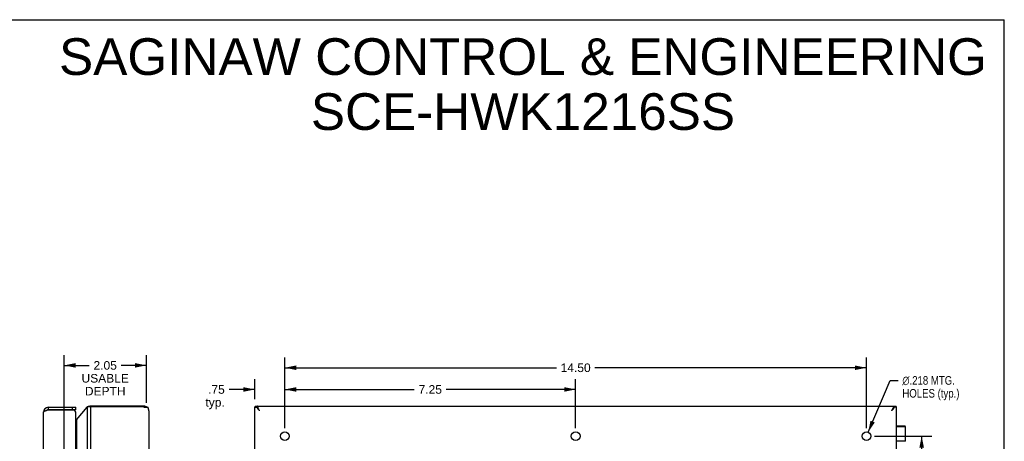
# Model space of a CAD drawing. Header units: inches. Extents: x 0 to 48.6, y 0 to 31.4.
# Tile 12 of 12: x 24 to 48.6, y 20.9 to 31.4. Entities that reach past the tile are written whole.
import ezdxf

# ---------------------------------------------------------------- set-up
doc = ezdxf.new("R2010")
doc.units = ezdxf.units.IN
doc.header["$LTSCALE"] = 2.671429
doc.header["$MEASUREMENT"] = 0
doc.layers.get('0').update_dxf_attribs({"linetype": 'CONTINUOUS'})
doc.layers.add('02___PRT_ALL_AXES', color=7, linetype='CONTINUOUS')
doc.layers.add('DIMENSIONS', color=7, linetype='CONTINUOUS')
doc.styles.get("Standard").update_dxf_attribs({"font": 'arial.ttf'})
doc.styles.add('TEXTSTYLE_1', font='gdt', dxfattribs={"width": 0.8})
doc.dimstyles.new('DIMSTYLE_1', dxfattribs={"dimtxt": 0.214286, "dimasz": 0.285714, "dimexe": 0.09, "dimexo": 0.07, "dimgap": 0.0375, "dimtad": 0, "dimtih": 1, "dimtoh": 1, "dimzin": 4, "dimdsep": 46, "dimtxsty": 'Standard', "dimblk": '_FILLED', "dimblk1": '_FILLED', "dimblk2": '_FILLED', "dimcen": 0.09, "dimazin": 1, "dimtfac": 1, "dimtofl": 0, "dimtmove": 0, "dimatfit": 3, "dimldrblk": '_FILLED', "dimfxl": 0, "dimtolj": 1, "dimtzin": 4, "dimarcsym": 0})
doc.dimstyles.new('DIMSTYLE_2', dxfattribs={"dimtxt": 0.214286, "dimasz": 0.285714, "dimexe": 0.09, "dimexo": 0.07, "dimgap": 0.09, "dimtad": 0, "dimtih": 1, "dimtoh": 1, "dimdec": 3, "dimzin": 4, "dimdsep": 46, "dimtxsty": 'Standard', "dimblk": '_FILLED', "dimblk1": '_FILLED', "dimblk2": '_FILLED', "dimcen": 0.09, "dimadec": 3, "dimazin": 1, "dimtfac": 1, "dimtofl": 0, "dimtmove": 0, "dimatfit": 1, "dimldrblk": '_FILLED', "dimfxl": 0, "dimtolj": 1, "dimtzin": 4, "dimarcsym": 0})

# ---------------------------------------------------------------- blocks, each defined once
blk = doc.blocks.new('_FILLED')
at = {"color": 0, "linetype": 'ByBlock'}
blk.add_solid([(0, 0), (-1, 0.2), (-1, -0.2)], dxfattribs=at)
blk = doc.blocks.new('*D1')
at = {"layer": 'DIMENSIONS', "color": 2, "linetype": 'Continuous'}
for p, q in [((30.634, 21.241), (30.634, 23.004)), ((45.134, 21.241), (45.134, 23.004)), ((30.634, 22.747), (37.403, 22.747)), ((45.134, 22.747), (38.366, 22.747))]:
    blk.add_line(p, q, dxfattribs=at)
at = {"layer": 'DIMENSIONS', "color": 2, "linetype": 'Continuous', "xscale": 0.2857142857, "yscale": 0.2857142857, "zscale": 0.2857142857, "rotation": 180}
blk.add_blockref('_FILLED', (30.634, 22.747), dxfattribs=at)
at = {"layer": 'DIMENSIONS', "color": 2, "linetype": 'Continuous', "xscale": 0.2857142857, "yscale": 0.2857142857, "zscale": 0.2857142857}
blk.add_blockref('_FILLED', (45.134, 22.747), dxfattribs=at)
at = {"layer": 'DIMENSIONS', "color": 2, "linetype": 'Continuous', "insert": (37.884, 22.854), "char_height": 0.2143, "width": 0.74881, "attachment_point": 2, "line_spacing_factor": 0.9}
blk.add_mtext('14.50', dxfattribs=at)
blk = doc.blocks.new('*D2')
at = {"layer": 'DIMENSIONS', "color": 2, "linetype": 'Continuous'}
for p, q in [((45.177, 21.141), (45.725, 22.431)), ((45.725, 22.431), (45.923, 22.431))]:
    blk.add_line(p, q, dxfattribs=at)
at = {"layer": 'DIMENSIONS', "color": 2, "linetype": 'Continuous', "xscale": 0.2857142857, "yscale": 0.2857142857, "zscale": 0.2857142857, "rotation": 246.9855686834}
blk.add_blockref('_FILLED', (45.177, 21.141), dxfattribs=at)
at = {"layer": 'DIMENSIONS', "color": 2, "linetype": 'Continuous', "insert": (46.03, 22.538), "char_height": 0.21429, "width": 1.77722, "attachment_point": 1, "line_spacing_factor": 0.9, "style": 'TEXTSTYLE_1'}
blk.add_mtext('{\\fgdt;n}\\fArial;.218 MTG.\\PHOLES (typ.)', dxfattribs=at)
blk = doc.blocks.new('*D3')
at = {"layer": 'DIMENSIONS', "color": 2, "linetype": 'Continuous'}
for p, q in [((45.334, 21.041), (46.768, 21.041)), ((46.511, 21.041), (46.511, 16.005)), ((46.511, 10.541), (46.511, 15.576)), ((45.443, 10.541), (46.768, 10.541))]:
    blk.add_line(p, q, dxfattribs=at)
at = {"layer": 'DIMENSIONS', "color": 2, "linetype": 'Continuous', "xscale": 0.2857142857, "yscale": 0.2857142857, "zscale": 0.2857142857}
for p, rotation in [((46.511, 21.041), 90), ((46.511, 10.541), 270)]:
    blk.add_blockref('_FILLED', p, dxfattribs=dict(at, rotation=rotation))
at = {"layer": 'DIMENSIONS', "color": 2, "linetype": 'Continuous', "insert": (46.511, 15.898), "char_height": 0.2143, "width": 0.74881, "attachment_point": 2, "line_spacing_factor": 0.9}
blk.add_mtext('10.50', dxfattribs=at)
blk = doc.blocks.new('*D5')
at = {"layer": 'DIMENSIONS', "color": 2, "linetype": 'Continuous'}
for p, q in [((29.884, 21.962), (29.884, 22.463)), ((30.634, 21.241), (30.634, 22.463)), ((29.884, 22.206), (29.244, 22.206)), ((30.634, 22.206), (31.206, 22.206))]:
    blk.add_line(p, q, dxfattribs=at)
at = {"layer": 'DIMENSIONS', "color": 2, "linetype": 'Continuous', "xscale": 0.2857142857, "yscale": 0.2857142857, "zscale": 0.2857142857}
blk.add_blockref('_FILLED', (29.884, 22.206), dxfattribs=at)
at = {"layer": 'DIMENSIONS', "color": 2, "linetype": 'Continuous', "xscale": 0.2857142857, "yscale": 0.2857142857, "zscale": 0.2857142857, "rotation": 180}
blk.add_blockref('_FILLED', (30.634, 22.206), dxfattribs=at)
at = {"layer": 'DIMENSIONS', "color": 2, "linetype": 'Continuous', "insert": (29.136, 22.313), "char_height": 0.2143, "width": 0.48194, "attachment_point": 3, "line_spacing_factor": 0.9}
blk.add_mtext('.75\\Ptyp.', dxfattribs=at)
blk = doc.blocks.new('*D10')
at = {"layer": 'DIMENSIONS', "color": 2, "linetype": 'Continuous'}
for p, q in [((30.634, 21.241), (30.634, 22.463)), ((37.884, 21.241), (37.884, 22.463)), ((30.634, 22.206), (33.861, 22.206)), ((37.884, 22.206), (34.658, 22.206))]:
    blk.add_line(p, q, dxfattribs=at)
at = {"layer": 'DIMENSIONS', "color": 2, "linetype": 'Continuous', "xscale": 0.2857142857, "yscale": 0.2857142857, "zscale": 0.2857142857, "rotation": 180}
blk.add_blockref('_FILLED', (30.634, 22.206), dxfattribs=at)
at = {"layer": 'DIMENSIONS', "color": 2, "linetype": 'Continuous', "xscale": 0.2857142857, "yscale": 0.2857142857, "zscale": 0.2857142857}
blk.add_blockref('_FILLED', (37.884, 22.206), dxfattribs=at)
at = {"layer": 'DIMENSIONS', "color": 2, "linetype": 'Continuous', "insert": (34.259, 22.313), "char_height": 0.2143, "width": 0.58232, "attachment_point": 2, "line_spacing_factor": 0.9}
blk.add_mtext('7.25', dxfattribs=at)
blk = doc.blocks.new('*D21')
at = {"layer": 'DIMENSIONS', "color": 2, "linetype": 'Continuous'}
for p, q in [((25.129, 20.705), (25.129, 23.063)), ((27.181, 21.871), (27.181, 23.063)), ((25.129, 22.806), (25.757, 22.806)), ((27.181, 22.806), (26.553, 22.806))]:
    blk.add_line(p, q, dxfattribs=at)
at = {"layer": 'DIMENSIONS', "color": 2, "linetype": 'Continuous', "xscale": 0.2857142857, "yscale": 0.2857142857, "zscale": 0.2857142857, "rotation": 180}
blk.add_blockref('_FILLED', (25.129, 22.806), dxfattribs=at)
at = {"layer": 'DIMENSIONS', "color": 2, "linetype": 'Continuous', "xscale": 0.2857142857, "yscale": 0.2857142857, "zscale": 0.2857142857}
blk.add_blockref('_FILLED', (27.181, 22.806), dxfattribs=at)
at = {"layer": 'DIMENSIONS', "color": 2, "linetype": 'Continuous', "insert": (26.155, 22.913), "char_height": 0.2143, "width": 1.17897, "attachment_point": 2, "line_spacing_factor": 0.9}
blk.add_mtext('2.05\\PUSABLE\\PDEPTH', dxfattribs=at)

msp = doc.modelspace()

# ---------------------------------------------------------------- linework, layer by layer
at = {"color": 7, "linetype": 'Continuous'}
for p, q in [((0, 31.4286), (48.5714, 31.4286)), ((48.5714, 0), (48.5714, 31.4286)), ((24.7358, 21.7606), (24.7358, 21.7006)), ((25.4258, 21.7006), (24.7358, 21.7006)), ((25.3358, 21.7006), (25.3358, 21.7606)), ((25.4258, 21.7006), (25.4258, 21.7606)), ((25.7646, 21.7823), (25.7322, 21.7823)), ((25.746, 21.779), (25.7715, 21.779)), ((25.7711, 21.7878), (25.7734, 21.7772)), ((25.797, 21.7906), (25.797, 21.7702)), ((25.8164, 21.7906), (25.8164, 21.7701)), ((27.0967, 21.7906), (27.0967, 21.7626)), ((27.121, 21.7906), (27.121, 21.7625)), ((27.1461, 21.7879), (27.1406, 21.7624)), ((27.1867, 21.771), (27.181, 21.7622)), ((27.1905, 21.7684), (27.1861, 21.7622)), ((29.8844, 21.7702), (29.9444, 21.7702)), ((29.8844, 21.7625), (29.9444, 21.7625)), ((29.885, 21.7703), (29.9444, 21.7703)), ((29.8958, 21.779), (29.9444, 21.779)), ((29.9444, 21.7823), (29.9034, 21.7823)), ((29.9373, 21.762), (29.949, 21.762)), ((29.9444, 21.7906), (29.9444, 21.7625)), ((29.9469, 21.7906), (29.9469, 21.7623)), ((29.949, 21.7684), (29.949, 21.7623)), ((29.953, 21.7879), (29.953, 21.7684)), ((29.9671, 21.771), (29.9671, 21.7694)), ((45.8017, 21.771), (45.8017, 21.7694)), ((45.8159, 21.7879), (45.8159, 21.7684)), ((45.8198, 21.7684), (45.8198, 21.7623)), ((45.8315, 21.762), (45.8198, 21.762)), ((45.8219, 21.7906), (45.8219, 21.7623)), ((45.8244, 21.7906), (45.8244, 21.7625)), ((45.8654, 21.7823), (45.8244, 21.7823)), ((45.8731, 21.779), (45.8244, 21.779)), ((45.8838, 21.7703), (45.8244, 21.7703)), ((45.8844, 21.7702), (45.8244, 21.7702)), ((45.8844, 21.7625), (45.8244, 21.7625)), ((46.0918, 21.2906), (45.8844, 21.2906)), ((46.1048, 21.2776), (45.8844, 21.2776)), ((46.1048, 20.9156), (45.8844, 20.9156))]:
    msp.add_line(p, q, dxfattribs=at)
at = {"color": 3, "linetype": 'Continuous'}
for p, q in [((24.6158, 9.9406), (24.6158, 21.6406)), ((24.7201, 21.6956), (25.3654, 21.6956)), ((24.7358, 21.7606), (25.4258, 21.7606)), ((25.4258, 9.9706), (25.4258, 21.6106)), ((25.4421, 21.4498), (25.7051, 21.7657)), ((25.7051, 21.7657), (25.7051, 9.8155)), ((25.797, 21.7702), (25.785, 21.7703)), ((27.121, 21.7906), (25.797, 21.7906)), ((25.797, 9.811), (25.797, 21.7702)), ((27.121, 21.7625), (25.797, 21.7702)), ((27.1548, 21.7623), (27.164, 21.7623)), ((27.164, 21.7623), (27.173, 21.7622)), ((27.173, 21.7622), (27.1858, 21.7622)), ((27.1858, 21.7622), (27.2013, 21.7621)), ((27.2013, 21.7621), (27.2116, 21.762)), ((27.2116, 21.762), (27.2205, 21.762)), ((27.241, 21.6706), (27.241, 9.9106)), ((29.8844, 9.811), (29.8844, 21.7702)), ((29.885, 21.7703), (29.8854, 21.7703)), ((29.8893, 21.7623), (29.8924, 21.7623)), ((29.8924, 21.7623), (29.8985, 21.7622)), ((29.8985, 21.7622), (29.912, 21.7621)), ((29.912, 21.7621), (29.9373, 21.762)), ((29.9444, 21.7906), (45.8244, 21.7906)), ((29.949, 21.7684), (29.9628, 21.7684)), ((30.0044, 21.6706), (29.9994, 21.681)), ((45.8198, 21.7684), (45.806, 21.7684)), ((45.8468, 21.762), (45.8315, 21.762)), ((45.8568, 21.7621), (45.8468, 21.762)), ((45.8654, 21.7622), (45.8568, 21.7621)), ((45.8726, 21.7622), (45.8654, 21.7622)), ((45.8764, 21.7623), (45.8726, 21.7622)), ((45.8796, 21.7623), (45.8764, 21.7623)), ((45.8819, 21.7624), (45.8796, 21.7623)), ((45.8838, 21.7703), (45.8834, 21.7703)), ((45.8844, 9.811), (45.8844, 21.7702)), ((25.4421, 21.4498), (25.4421, 10.1313))]:
    msp.add_line(p, q, dxfattribs=at)
for points in [[(24.6158, 21.6406), (24.616, 21.6427), (24.6165, 21.6448), (24.6174, 21.6469), (24.6187, 21.649), (24.6204, 21.6512), (24.6224, 21.6533), (24.6247, 21.6554), (24.6274, 21.6575), (24.6304, 21.6596), (24.6337, 21.6617), (24.6374, 21.6638), (24.6413, 21.666), (24.6456, 21.6681), (24.6501, 21.6702), (24.6549, 21.6723), (24.6599, 21.6744), (24.6652, 21.6765), (24.6706, 21.6787), (24.6763, 21.6808), (24.6822, 21.6829), (24.6882, 21.685), (24.6944, 21.6871), (24.7007, 21.6892)], [(24.7007, 21.6892), (24.7071, 21.6913), (24.7136, 21.6935), (24.7201, 21.6956)], [(25.7051, 21.7657), (25.7058, 21.7663), (25.7065, 21.7669), (25.7072, 21.7674), (25.7079, 21.768), (25.7086, 21.7686), (25.7094, 21.7692)], [(25.7132, 21.773), (25.7126, 21.7724), (25.712, 21.7717), (25.7114, 21.771), (25.7108, 21.7704), (25.7101, 21.7698), (25.7094, 21.7692)], [(25.7132, 21.773), (25.7135, 21.7734), (25.7138, 21.7738), (25.714, 21.7741), (25.7144, 21.7745), (25.7147, 21.7748), (25.715, 21.7752)], [(25.715, 21.7752), (25.7158, 21.7761), (25.7167, 21.7769), (25.7177, 21.7777), (25.7187, 21.7785), (25.7199, 21.7792), (25.7211, 21.7799), (25.7224, 21.7805), (25.7238, 21.781), (25.7253, 21.7814), (25.7268, 21.7818), (25.7284, 21.7821), (25.73, 21.7822), (25.7316, 21.7823), (25.7322, 21.7823)], [(25.7322, 21.7823), (25.7333, 21.7823), (25.735, 21.7822), (25.7367, 21.782), (25.7383, 21.7817), (25.74, 21.7813), (25.7416, 21.7808), (25.7431, 21.7803), (25.7446, 21.7797)], [(25.785, 21.7703), (25.7814, 21.7703), (25.7779, 21.7705), (25.7744, 21.7708), (25.771, 21.7713), (25.7676, 21.7718), (25.7642, 21.7725), (25.761, 21.7733), (25.7578, 21.7742), (25.7547, 21.7752), (25.7517, 21.7764), (25.7488, 21.7776), (25.7446, 21.7797)], [(27.121, 21.7625), (27.1308, 21.7624), (27.1356, 21.7624)], [(27.1356, 21.7624), (27.1453, 21.7624), (27.1501, 21.7624), (27.1548, 21.7623)], [(27.241, 21.6706), (27.2409, 21.6782), (27.2404, 21.6858), (27.2397, 21.6934), (27.2387, 21.701), (27.2374, 21.7087), (27.2358, 21.7163), (27.2339, 21.7239), (27.2318, 21.7315), (27.2293, 21.7391), (27.2266, 21.7467), (27.2237, 21.7543), (27.2205, 21.762)], [(29.8844, 21.7702), (29.8844, 21.7702), (29.8845, 21.7702), (29.8846, 21.7702), (29.8847, 21.7702), (29.8848, 21.7702), (29.885, 21.7703)], [(29.8844, 21.7625), (29.8845, 21.7625), (29.8848, 21.7624), (29.8853, 21.7624), (29.886, 21.7624), (29.8869, 21.7624), (29.8893, 21.7623)], [(29.8854, 21.7703), (29.8859, 21.7705), (29.8866, 21.7708), (29.8873, 21.7713), (29.8881, 21.7718), (29.889, 21.7725), (29.8899, 21.7733), (29.891, 21.7742), (29.8921, 21.7752), (29.8933, 21.7764), (29.8945, 21.7776), (29.8958, 21.779)], [(29.9034, 21.7823), (29.9027, 21.7823), (29.9017, 21.7822), (29.9007, 21.782), (29.8997, 21.7817), (29.8988, 21.7813), (29.898, 21.7808), (29.8972, 21.7803), (29.8964, 21.7797), (29.8958, 21.779)], [(30.0044, 21.6706), (29.9985, 21.6782), (29.9926, 21.6858), (29.9867, 21.6934), (29.9808, 21.701), (29.975, 21.7087), (29.9693, 21.7163), (29.9637, 21.7239), (29.9582, 21.7315), (29.9527, 21.7391), (29.9474, 21.7467), (29.9423, 21.7543), (29.9373, 21.762)], [(29.953, 21.7879), (29.9517, 21.7887), (29.9505, 21.7894), (29.9495, 21.7899), (29.9485, 21.7903), (29.9477, 21.7905), (29.9469, 21.7906)], [(29.9994, 21.681), (29.9969, 21.6861), (29.9943, 21.6913), (29.9918, 21.6964), (29.9893, 21.7014), (29.9868, 21.7064), (29.9843, 21.7113), (29.9818, 21.7162), (29.9792, 21.721), (29.9767, 21.7256), (29.9742, 21.7302), (29.9717, 21.7347), (29.9692, 21.739), (29.9667, 21.7432), (29.9641, 21.7473), (29.9616, 21.7512), (29.9591, 21.755), (29.9566, 21.7586), (29.9541, 21.762), (29.9515, 21.7653), (29.949, 21.7684)], [(29.9671, 21.771), (29.9657, 21.7733), (29.9643, 21.7756), (29.9628, 21.7776), (29.9614, 21.7796), (29.96, 21.7813), (29.9586, 21.783), (29.9572, 21.7845), (29.9558, 21.7858), (29.9544, 21.7869), (29.953, 21.7879)], [(29.9668, 21.7691), (29.9666, 21.7689), (29.9664, 21.7687), (29.9662, 21.7686), (29.966, 21.7685), (29.9658, 21.7684), (29.9655, 21.7683), (29.9653, 21.7682), (29.965, 21.7681), (29.9648, 21.7681), (29.9645, 21.7681), (29.9643, 21.7681), (29.964, 21.7681), (29.9638, 21.7681), (29.9635, 21.7682), (29.9633, 21.7682), (29.9631, 21.7683), (29.9628, 21.7684)], [(29.9673, 21.7699), (29.9672, 21.7697), (29.9671, 21.7694), (29.967, 21.7692), (29.9668, 21.7691)], [(29.9671, 21.771), (29.9672, 21.7708), (29.9673, 21.7706), (29.9673, 21.7703), (29.9673, 21.7702)], [(29.9673, 21.7702), (29.9673, 21.7701), (29.9673, 21.7699)], [(45.7644, 21.6706), (45.7694, 21.681), (45.772, 21.6861), (45.7745, 21.6913), (45.777, 21.6964), (45.7795, 21.7014), (45.782, 21.7064), (45.7845, 21.7113), (45.7871, 21.7162), (45.7896, 21.721), (45.7921, 21.7256), (45.7946, 21.7302), (45.7971, 21.7347), (45.7997, 21.739), (45.8022, 21.7432), (45.8047, 21.7473), (45.8072, 21.7512), (45.8097, 21.755), (45.8122, 21.7586), (45.8148, 21.762), (45.8173, 21.7653), (45.8198, 21.7684)], [(45.7644, 21.6706), (45.7703, 21.6782), (45.7763, 21.6858), (45.7822, 21.6934), (45.788, 21.701), (45.7938, 21.7087), (45.7995, 21.7163), (45.8051, 21.7239), (45.8107, 21.7315), (45.8161, 21.7391), (45.8214, 21.7467), (45.8265, 21.7543), (45.8315, 21.762)], [(45.8017, 21.771), (45.8016, 21.7708), (45.8016, 21.7706), (45.8015, 21.7703), (45.8015, 21.7702)], [(45.8015, 21.7702), (45.8015, 21.7701), (45.8016, 21.7699)], [(45.8016, 21.7699), (45.8016, 21.7697), (45.8017, 21.7694), (45.8019, 21.7692), (45.802, 21.7691)], [(45.8017, 21.771), (45.8032, 21.7733), (45.8046, 21.7756), (45.806, 21.7776), (45.8074, 21.7796), (45.8088, 21.7813), (45.8102, 21.783), (45.8116, 21.7845), (45.813, 21.7858), (45.8145, 21.7869), (45.8159, 21.7879)], [(45.802, 21.7691), (45.8022, 21.7689), (45.8024, 21.7687), (45.8026, 21.7686), (45.8028, 21.7685), (45.8031, 21.7684), (45.8033, 21.7683), (45.8035, 21.7682), (45.8038, 21.7681), (45.804, 21.7681), (45.8043, 21.7681), (45.8045, 21.7681), (45.8048, 21.7681), (45.805, 21.7681), (45.8053, 21.7682), (45.8055, 21.7682), (45.8058, 21.7683), (45.806, 21.7684)], [(45.8159, 21.7879), (45.8171, 21.7887), (45.8183, 21.7894), (45.8194, 21.7899), (45.8203, 21.7903), (45.8212, 21.7905), (45.8219, 21.7906)], [(45.8654, 21.7823), (45.8661, 21.7823), (45.8672, 21.7822), (45.8682, 21.782), (45.8691, 21.7817), (45.87, 21.7813), (45.8709, 21.7808), (45.8716, 21.7803), (45.8724, 21.7797), (45.8731, 21.779)], [(45.8834, 21.7703), (45.8829, 21.7705), (45.8823, 21.7708), (45.8816, 21.7713), (45.8807, 21.7718), (45.8799, 21.7725), (45.8789, 21.7733), (45.8778, 21.7742), (45.8767, 21.7752), (45.8755, 21.7764), (45.8743, 21.7776), (45.8731, 21.779)], [(45.8844, 21.7625), (45.8843, 21.7625), (45.884, 21.7624), (45.8835, 21.7624), (45.8828, 21.7624), (45.8819, 21.7624)], [(45.8844, 21.7702), (45.8844, 21.7702), (45.8843, 21.7702), (45.8843, 21.7702), (45.8841, 21.7702), (45.884, 21.7702), (45.8838, 21.7703)], [(25.4421, 21.4498), (25.44, 21.4463), (25.4377, 21.4428), (25.4353, 21.4393), (25.4328, 21.4358), (25.4302, 21.4323), (25.4275, 21.4288), (25.4258, 21.4266)]]:
    msp.add_lwpolyline(points, dxfattribs=at)
at = {"color": 7, "linetype": 'Continuous'}
for points in [[(25.7646, 21.7823), (25.7651, 21.7823), (25.7657, 21.7822), (25.7663, 21.7821), (25.767, 21.7819), (25.7676, 21.7817), (25.7682, 21.7814), (25.7689, 21.7811), (25.7695, 21.7806), (25.7702, 21.7802), (25.7708, 21.7796)], [(25.7839, 21.7713), (25.7824, 21.7718), (25.781, 21.7723), (25.7796, 21.773), (25.7783, 21.7737), (25.7769, 21.7745), (25.7755, 21.7755), (25.7741, 21.7765), (25.7728, 21.7777), (25.7708, 21.7796)], [(25.7867, 21.7706), (25.7853, 21.7709), (25.7839, 21.7713)], [(25.791, 21.7703), (25.7896, 21.7703), (25.7881, 21.7704), (25.7867, 21.7706)], [(29.9444, 21.7625), (29.9445, 21.7625), (29.9447, 21.7624), (29.9451, 21.7624), (29.9456, 21.7624), (29.9462, 21.7624), (29.947, 21.7623), (29.9479, 21.7623), (29.949, 21.7623)], [(45.8218, 21.7623), (45.8199, 21.7623), (45.8198, 21.7623)], [(45.8244, 21.7625), (45.8243, 21.7625), (45.8241, 21.7624), (45.8238, 21.7624), (45.8233, 21.7624), (45.8226, 21.7624), (45.8218, 21.7623)], [(46.0349, 20.9156), (46.0343, 20.9156), (46.0337, 20.9156), (46.0332, 20.9155), (46.0326, 20.9155), (46.032, 20.9155), (46.0315, 20.9154), (46.031, 20.9154), (46.0305, 20.9153), (46.0301, 20.9153), (46.0296, 20.9152), (46.0292, 20.9151), (46.0288, 20.9151), (46.0284, 20.915), (46.0281, 20.9149), (46.0277, 20.9148), (46.0274, 20.9148), (46.0271, 20.9147), (46.0267, 20.9146), (46.0264, 20.9145), (46.0262, 20.9144), (46.0259, 20.9143), (46.0256, 20.9142), (46.0254, 20.9141), (46.0253, 20.914)]]:
    msp.add_lwpolyline(points, dxfattribs=at)
at = {"color": 3, "linetype": 'Continuous'}
for centre, radius, start, end in [((24.7358, 21.6406), 0.12, 90, 180), ((25.3358, 21.6106), 0.09, 0, 70.81186), ((25.797, 21.6706), 0.12, 90, 111.36876), ((27.121, 21.6706), 0.12, 49.70414, 90)]:
    msp.add_arc(centre, radius, start, end, dxfattribs=at)
at = {"color": 7, "linetype": 'Continuous'}
for centre, radius, start, end in [((24.7358, 21.6406), 0.06, 90, 125.7723), ((46.0918, 21.2776), 0.013, 0, 90)]:
    msp.add_arc(centre, radius, start, end, dxfattribs=at)
at = {"layer": '02___PRT_ALL_AXES', "color": 7, "linetype": 'Continuous'}
for p, q in [((46.1048, 20.9156), (46.1048, 21.2776)), ((46.0253, 20.9156), (46.0253, 20.9106))]:
    msp.add_line(p, q, dxfattribs=at)
at = {"layer": '02___PRT_ALL_AXES', "color": 3, "linetype": 'Continuous'}
for centre in [(30.6344, 21.0406), (37.8844, 21.0406), (45.1344, 21.0406)]:
    msp.add_circle(centre, 0.109, dxfattribs=at)

# ---------------------------------------------------------------- texts
at = {"layer": 'DIMENSIONS', "color": 2, "linetype": 'Continuous', "insert": (36.5707, 30.9653), "char_height": 0.914286, "width": 23.091662, "attachment_point": 2, "line_spacing_factor": 0.9}
msp.add_mtext('SAGINAW CONTROL & ENGINEERING\\PSCE-HWK1216SS', dxfattribs=at)

# ---------------------------------------------------------------- dimensions: what is measured, and where the dimension line sits
at = {"layer": 'DIMENSIONS', "color": 2, "linetype": 'Continuous'}
dim = msp.add_linear_dim(base=(25.1288, 22.8063), p1=(27.181, 21.8006), p2=(25.1288, 20.6349), angle=180, text='<>\\PUSABLE\\PDEPTH', dimstyle='DIMSTYLE_1', dxfattribs=at)
dim.commit()
dim.dimension.update_dxf_attribs({"geometry": '*D21', "text_midpoint": (26.1549, 22.4849), "dimtype": 160})
dim = msp.add_linear_dim(base=(45.1344, 22.7473), p1=(30.6344, 21.1706), p2=(45.1344, 21.1706), dimstyle='DIMSTYLE_1', dxfattribs=at)
dim.commit()
dim.dimension.update_dxf_attribs({"geometry": '*D1', "text_midpoint": (37.8935, 22.7461), "dimtype": 160})
dim = msp.add_linear_dim(base=(30.6344, 22.2057), p1=(29.8844, 22.5329), p2=(30.6344, 21.1706), text='<>\\Ptyp.', dimstyle='DIMSTYLE_1', dxfattribs=at)
dim.commit()
dim.dimension.update_dxf_attribs({"geometry": '*D5', "text_midpoint": (28.8955, 22.045), "dimtype": 160})
for base, p1, p2, angle, picture, middle in [((30.6344, 22.2057), (37.8844, 21.1706), (30.6344, 21.1706), 180, '*D10', (34.2603, 22.2045)), ((46.5107, 10.5406), (45.2644, 21.0406), (45.3734, 10.5406), 270, '*D3', (46.5198, 15.7894))]:
    dim = msp.add_linear_dim(base=base, p1=p1, p2=p2, angle=angle, dimstyle='DIMSTYLE_1', dxfattribs=at)
    dim.commit()
    dim.dimension.update_dxf_attribs({"geometry": picture, "text_midpoint": middle, "dimtype": 160})
dim = msp.add_diameter_dim_2p(p1=(45.177, 21.1409), p2=(45.0918, 20.9403), text='%%c<> MTG.\\PHOLES (typ.)', dimstyle='DIMSTYLE_2', override={"dimpost": '<>'}, dxfattribs=at)
dim.commit()
dim.dimension.update_dxf_attribs({"geometry": '*D2', "text_midpoint": (46.9185, 22.2701), "dimtype": 163})

doc.saveas('drawing.dxf')
